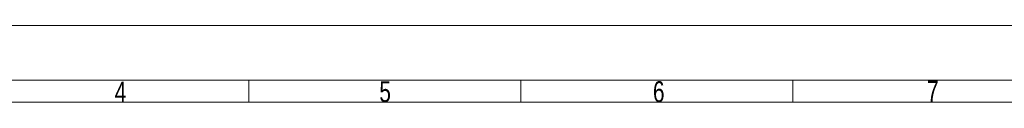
# Model space of a CAD drawing. Header units: millimetres. Extents: x 0 to 841, y 0 to 1481.
# Tile 20 of 29: x 213 to 438, y 1464 to 1481. Entities that reach past the tile are written whole.
import ezdxf

# ---------------------------------------------------------------- set-up
doc = ezdxf.new("R2010")
doc.units = ezdxf.units.MM
doc.linetypes.add('SLD-Solido', pattern=[0])
doc.styles.add('SLDTEXTSTYLE2', font='ARIALN.TTF', dxfattribs={"width": 0.87})

msp = doc.modelspace()

# ---------------------------------------------------------------- linework, layer by layer
at = {"color": 7, "linetype": 'SLD-Solido', "lineweight": 18}
for p, q in [((0, 1481.42), (841, 1481.42)), ((12.5, 1468.92), (828.5, 1468.92)), ((265.5, 1463.92), (265.5, 1468.92)), ((327.5, 1463.92), (327.5, 1468.92)), ((389.5, 1463.92), (389.5, 1468.92)), ((17.5, 1463.92), (823.5, 1463.92))]:
    msp.add_line(p, q, dxfattribs=at)

# ---------------------------------------------------------------- texts
at = {"color": 7, "linetype": 'Continuous', "lineweight": 0, "char_height": 4.76, "attachment_point": 2, "style": 'SLDTEXTSTYLE2'}
for s, insert in [('4', (236.19, 1468.61)), ('5', (296.54, 1468.71)), ('6', (358.92, 1468.71)), ('7', (421.39, 1468.82))]:
    msp.add_mtext(s, dxfattribs=dict(at, insert=insert))

doc.saveas('drawing.dxf')
